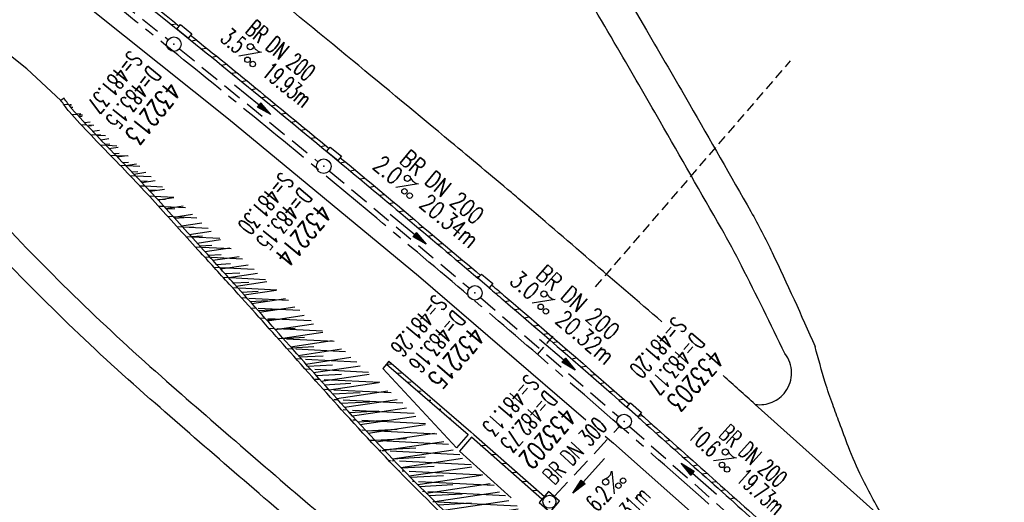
# Model space of a CAD drawing. Extents: x 454519 to 459636, y 422856 to 428936.
# Tile 68 of 82: x 456244 to 456346, y 426711 to 426761. Entities that reach past the tile are written whole.
import ezdxf
from ezdxf.enums import TextEntityAlignment as Align

# ---------------------------------------------------------------- set-up
doc = ezdxf.new("R2010")
doc.units = 0
doc.header["$LTSCALE"] = 2
doc.header["$MEASUREMENT"] = 0
for name, pattern in [('ACHSE', [5.5, 4, -0.5, 0.5, -0.5]), ('AUSGEZOGEN', [0]), ('GESTRICH-X2', [1.5, 1, -0.5]), ('GESTRICHELT', [0.75, 0.5, -0.25])]:
    doc.linetypes.add(name, pattern=pattern)
doc.layers.get('0').update_dxf_attribs({"linetype": 'CONTINUOUS'})
for name, color, linetype in [('ACHSETOP', 1, 'ACHSE'), ('FBR', 8, 'CONTINUOUS'), ('HEKTOM', 1, 'GESTRICHELT'), ('KANAL', 7, 'GESTRICH-X2'), ('PFEIL', 7, 'CONTINUOUS'), ('RINNE', 8, 'CONTINUOUS'), ('SCHACHTNR', 6, 'CONTINUOUS'), ('SCHSYMBOL', 7, 'CONTINUOUS'), ('STRASSE', 8, 'CONTINUOUS'), ('TEXTO', 4, 'CONTINUOUS'), ('TEXTU', 4, 'CONTINUOUS'), ('WEG', 8, 'AUSGEZOGEN')]:
    doc.layers.add(name, color=color, linetype=linetype)
doc.styles.add('ROMANS', font='romans.shx', dxfattribs={"width": 0.8})

# ---------------------------------------------------------------- blocks, each defined once
blk = doc.blocks.new('PROM')
blk.add_line((1.566024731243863, 1.817237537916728), (0.0190527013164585, 0.0153243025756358))
for centre, radius in [((0.3173753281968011, 1.509743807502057), 0.3170057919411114), ((0.9430842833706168, 0.2908182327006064), 0.2830165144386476), ((1.644538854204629, 0.287494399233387), 0.2830165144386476)]:
    blk.add_circle(centre, radius)
blk.add_arc((0.9918717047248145, 2.681739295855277), 1.033048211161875, 239.1413865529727, 303.3549228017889)
blk = doc.blocks.new('PFEIL2')
at = {"color": 0}
for p, q in [((0.8796887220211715, 0.0024565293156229), (-2.401395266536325, -0.0115320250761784)), ((0.8808543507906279, -0.2709205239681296), (0.8785230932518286, 0.2758335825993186)), ((0.8785230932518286, 0.2758335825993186), (2.429089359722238, 0.0090619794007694)), ((0.9110887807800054, 0.2702307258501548), (0.8785706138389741, 0.2646884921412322)), ((0.9651190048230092, 0.2609349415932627), (0.8786494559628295, 0.2461975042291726)), ((1.019149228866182, 0.2516391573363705), (0.8787282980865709, 0.2277065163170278)), ((1.073179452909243, 0.24234337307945), (0.8788071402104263, 0.2092155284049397)), ((1.127209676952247, 0.2330475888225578), (0.8788859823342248, 0.1907245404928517)), ((1.181239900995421, 0.2237518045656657), (0.8789648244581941, 0.1722335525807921)), ((1.235270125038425, 0.2144560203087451), (0.8790436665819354, 0.1537425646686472)), ((1.289300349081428, 0.2051602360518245), (0.8791225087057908, 0.1352515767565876)), ((1.34333057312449, 0.195864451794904), (0.8792013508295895, 0.1167605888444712)), ((1.397360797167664, 0.1865686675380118), (0.8792801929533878, 0.0982696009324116)), ((1.451391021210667, 0.1772728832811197), (0.8793590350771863, 0.0797786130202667)), ((1.505421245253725, 0.1679770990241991), (0.8794378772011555, 0.0612876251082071)), ((1.559451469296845, 0.1586813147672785), (0.8795167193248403, 0.0427966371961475)), ((1.613481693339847, 0.1493855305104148), (0.8795955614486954, 0.024305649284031)), ((1.66751191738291, 0.140089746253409), (0.8796744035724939, 0.005814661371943)), ((1.721542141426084, 0.1307939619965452), (0.8797532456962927, -0.0126763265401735)), ((1.775572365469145, 0.1214981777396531), (0.8798320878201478, -0.0311673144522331)), ((1.829602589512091, 0.1122023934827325), (0.8799109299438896, -0.0496583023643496)), ((1.883632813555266, 0.1029066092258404), (0.8799897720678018, -0.0681492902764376)), ((1.937663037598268, 0.0936108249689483), (0.8800686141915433, -0.08664027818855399)), ((1.991693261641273, 0.0843150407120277), (0.8801474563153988, -0.105131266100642)), ((2.045723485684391, 0.0750192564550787), (0.8802262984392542, -0.1236222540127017)), ((2.099753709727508, 0.0657234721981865), (0.8803051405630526, -0.1421132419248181)), ((2.153783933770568, 0.056427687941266), (0.8803839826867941, -0.1606042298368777)), ((2.207814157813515, 0.0471319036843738), (0.8804628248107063, -0.1790952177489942)), ((2.261844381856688, 0.0378361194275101), (0.8805416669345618, -0.1975862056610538)), ((2.315874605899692, 0.0285403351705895), (0.8806205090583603, -0.2160771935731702)), ((2.36990482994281, 0.0192445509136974), (0.8806993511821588, -0.2345681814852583)), ((2.423935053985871, 0.009948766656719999), (0.8807781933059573, -0.2530591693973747)), ((2.429089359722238, 0.0090619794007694), (0.8808543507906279, -0.2709205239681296))]:
    blk.add_line(p, q, dxfattribs=at)
blk = doc.blocks.new('20')
blk.add_lwpolyline([(-0.7540238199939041, -0.7510624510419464), (0.7541923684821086, -0.7510624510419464), (0.7541923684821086, 0.7497802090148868), (-0.7540238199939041, 0.7497802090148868)], close=True)
blk.add_circle((0, 0), 0.675503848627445)
blk.add_point((0, 0))
blk = doc.blocks.new('GST')
at = {"color": 0}
blk.add_circle((0, 0), 0.75, dxfattribs=at)
blk.add_point((0, 0), dxfattribs=at)
blk = doc.blocks.new('A$C33513F89')
at = {"layer": 'WEG', "flags": 128}
for points in [[(456308.8211376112, 426658.1651729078, 0.00360909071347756), (456311.7606313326, 426661.3727408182, 0.003782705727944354), (456314.519666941, 426664.4742204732, 0.001413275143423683), (456316.4927906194, 426666.7392081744, 0.00578108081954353), (456316.9671495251, 426667.2998202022, 0.2533025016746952), (456317.3449625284, 426669.2175380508, 0.1314738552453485), (456315.4233181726, 426672.2616230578, 0.02122454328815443), (456310.1525966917, 426676.7355196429, -0.01539662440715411), (456302.817004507, 426682.8164976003, -0.000391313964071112), (456293.3873622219, 426691.1493755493, 0.0007086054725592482), (456288.177052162, 426695.7477881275, 0.003696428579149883), (456274.2356723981, 426707.8350827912, -0.003155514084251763), (456257.8892265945, 426721.9766422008, -0.02540830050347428), (456240.3352369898, 426739.0091171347, 0.02568131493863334), (456222.9584269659, 426755.8512768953, 0.004643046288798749), (456206.1711656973, 426770.2552572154, 0.004552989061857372), (456188.7846235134, 426784.6268096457, 0.000966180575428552), (456187.5810942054, 426785.5994751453, 0.0001174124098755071), (456177.66, 426793.582, 0.0115284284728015), (456167.6231922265, 426801.2795462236, 0.007968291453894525), (456152.68, 426811.841)], [(456184.8304932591, 426791.0375591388, -0.0009241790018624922), (456190.3948840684, 426786.5391540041, -0.004536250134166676), (456207.7865591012, 426772.1623787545, -0.004628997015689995), (456224.5686875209, 426757.7636212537, -0.02564163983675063), (456241.981933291, 426740.8907220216, 0.02535949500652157), (456259.5790398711, 426723.8204160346, 0.003145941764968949), (456275.9191177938, 426709.6843812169, -0.003691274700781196), (456289.8320908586, 426697.6215135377, -0.0007038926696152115), (456294.9600889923, 426693.0958506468, 0.00038024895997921), (456304.4472633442, 426684.7121107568, 0.01423702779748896), (456311.6250758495, 426678.7335086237, -0.01704729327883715), (456317.5919910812, 426673.7064388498, -0.1345376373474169), (456320.3089881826, 426669.4593010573, -0.2534321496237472), (456319.7675159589, 426666.7144021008, -0.005659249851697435), (456318.9762138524, 426665.7796787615, -0.001763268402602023), (456316.392333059, 426662.8177795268, -0.003432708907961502), (456313.6387198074, 426659.7267549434, -0.003238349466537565), (456310.6763891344, 426656.4894516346)]]:
    blk.add_lwpolyline(points, format="xyb", dxfattribs=at)

msp = doc.modelspace()

# ---------------------------------------------------------------- hatches: boundary and pattern name
at = {"layer": 'RINNE'}
h = msp.add_hatch(dxfattribs=at)
h.set_pattern_fill('_USER', color=256, angle=45, pattern_type=0)
h.set_pattern_definition([(357.0704189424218, (456256.7904483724, 426743.9910448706), (0.0511085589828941, 0.9986931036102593), [])])
edge = h.paths.add_edge_path()
edge.add_arc((456169.7760856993, 426405.0992059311), 311.5706374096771, 48.12892922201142, 49.29603188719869)
edge.add_arc((456359.8976260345, 426626.1049261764), 20.04065871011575, 49.29603184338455, 53.94270213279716)
edge.add_arc((401584.4488436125, 351392.4989854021), 93081.55392905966, 53.9427021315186, 53.95190573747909)
edge.add_arc((474896.085172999, 452119.3974466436), 31499.76126271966, 233.9360845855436, 233.95190518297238, ccw=False)
edge.add_arc((550572.7456085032, 556035.4118556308), 160051.2878398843, 233.93207932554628, 233.9360845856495, ccw=False)
edge.add_arc((477726.5321631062, 456020.7384771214), 36319.70050527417, 233.92366885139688, 233.9320767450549, ccw=False)
edge.add_arc((456485.1352334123, 426866.2216360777), 247.7890538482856, 231.2675476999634, 233.9236688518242, ccw=False)
edge.add_arc((456437.2027977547, 426806.4615747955), 171.1810691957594, 228.0729080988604, 231.267547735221, ccw=False)
edge.add_arc((456775.2118189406, 427182.8206216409), 677.0429382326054, 227.608618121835, 228.0729080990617, ccw=False)
edge.add_arc((455337.5640712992, 425607.9197710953), 1455.360338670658, 47.60861819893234, 47.92542858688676)
edge.add_arc((455249.0143567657, 425509.8323824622), 1587.504910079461, 47.9254285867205, 48.45605891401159)
edge.add_arc((456915.6076856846, 427390.6649288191), 925.4742763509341, 227.7613223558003, 228.4560582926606, ccw=False)
edge.add_arc((456438.5978538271, 426865.3095022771), 215.8710746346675, 224.9153792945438, 227.7613223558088, ccw=False)
edge.add_arc((456440.5671687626, 426867.2730088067), 218.6520023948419, 222.0875626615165, 224.9153792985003, ccw=False)
edge.add_arc((456930.0865848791, 427309.3947642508), 878.273792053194, 221.4941744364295, 222.087562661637, ccw=False)
edge.add_arc((455691.424068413, 426213.7432264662), 775.4302691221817, 41.49417529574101, 42.12599531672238)
edge.add_arc((453645.9706214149, 424363.8478105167), 3533.326723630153, 42.12599531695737, 42.20212457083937)
edge.add_arc((451149.7892383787, 422100.2802086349), 6902.994331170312, 42.20212377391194, 42.25658816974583)
edge.add_arc((456128.372641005, 426623.551871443), 176.4588757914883, 42.2565881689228, 44.42287921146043)
edge.add_arc((456381.2810093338, 426871.4159887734), 177.6587083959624, 222.2687924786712, 224.4228859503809, ccw=False)
edge.add_arc((456250.5841957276, 426752.6211024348), 1.04080979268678, 216.5688153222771, 222.2687924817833, ccw=False)
edge.add_arc((456339.6504825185, 426818.6923795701), 111.9381366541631, 215.9235528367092, 216.5688147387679, ccw=False)
edge.add_arc((456915.6076863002, 427390.6649294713), 925.874277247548, 227.7613223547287, 227.8043481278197, ccw=False)
edge.add_arc((456438.597853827, 426865.3095022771), 216.2710746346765, 224.9153792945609, 227.761322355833, ccw=False)
edge.add_arc((456440.5671687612, 426867.2730088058), 219.0520023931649, 222.0875626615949, 224.9153792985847, ccw=False)
edge.add_arc((456930.0865848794, 427309.3947642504), 878.6737920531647, 221.4941744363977, 222.0875626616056, ccw=False)
edge.add_arc((455691.4240688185, 426213.7432268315), 775.0302685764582, 41.49417529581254, 42.12599531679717)
edge.add_arc((453645.9706214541, 424363.8478105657), 3532.92672356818, 42.12599531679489, 42.20212457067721)
edge.add_arc((451149.7892339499, 422100.2802046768), 6902.594337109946, 42.2021237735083, 42.25658816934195)
edge.add_arc((456128.372641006, 426623.5518714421), 176.0588757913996, 42.25658816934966, 44.4228792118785)
edge.add_arc((456381.2810084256, 426871.4159879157), 178.0587071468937, 222.268792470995, 224.4228859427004, ccw=False)
edge.add_arc((456250.5841957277, 426752.6211024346), 1.440809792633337, 216.5688153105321, 222.2687924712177, ccw=False)
edge.add_arc((456339.6504827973, 426818.6923797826), 112.3381370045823, 215.9235528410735, 216.5688147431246, ccw=False)
edge.add_line((456249.0029202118, 426753.0176821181), (456248.6789999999, 426752.7830000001))
h = msp.add_hatch(dxfattribs=at)
h.set_pattern_fill('_USER', color=256, angle=45, pattern_type=0)
h.set_pattern_definition([(3.072811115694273, (456294.0881060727, 426704.4021600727), (-0.0536049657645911, 0.9985622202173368), [])])
edge = h.paths.add_edge_path()
edge.add_arc((456437.2027977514, 426806.4615747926), 171.5810691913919, 228.0729080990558, 231.2675477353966, ccw=False)
edge.add_arc((456775.211818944, 427182.8206216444), 677.4429382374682, 227.6086181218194, 228.0729080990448, ccw=False)
edge.add_arc((455337.5640713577, 425607.9197711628), 1454.960338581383, 47.60861819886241, 47.92542858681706)
edge.add_arc((455249.0143567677, 425509.8323824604), 1587.104910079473, 47.92542858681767, 48.45605891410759)
edge.add_arc((456915.6076859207, 427390.6649290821), 925.8742767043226, 227.8043481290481, 228.4560582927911, ccw=False)
edge.add_arc((456169.7760856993, 426405.0992059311), 311.5706374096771, 48.12892922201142, 49.29603188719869)
edge.add_arc((456359.8976260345, 426626.1049261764), 20.04065871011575, 49.29603184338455, 53.94270213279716)
edge.add_arc((401584.4488436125, 351392.4989854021), 93081.55392905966, 53.9427021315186, 53.95190573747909)
edge.add_arc((474896.085172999, 452119.3974466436), 31499.76126271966, 233.9360845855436, 233.95190518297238, ccw=False)
edge.add_arc((550572.7456085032, 556035.4118556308), 160051.2878398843, 233.93207932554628, 233.9360845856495, ccw=False)
edge.add_arc((477726.5321631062, 456020.7384771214), 36319.70050527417, 233.92366885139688, 233.9320767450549, ccw=False)
edge.add_arc((456485.1352334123, 426866.2216360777), 247.7890538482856, 231.2675476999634, 233.9236688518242, ccw=False)
edge.add_arc((456437.2027977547, 426806.4615747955), 171.1810691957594, 228.0729080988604, 231.267547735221, ccw=False)
edge.add_arc((456775.2118189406, 427182.8206216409), 677.0429382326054, 227.608618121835, 228.0729080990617, ccw=False)
edge.add_arc((455337.5640712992, 425607.9197710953), 1455.360338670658, 47.60861819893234, 47.92542858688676)
edge.add_arc((455249.0143567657, 425509.8323824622), 1587.504910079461, 47.9254285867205, 48.45605891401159)
edge.add_arc((456915.6076856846, 427390.6649288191), 925.4742763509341, 227.7613223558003, 228.4560582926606, ccw=False)
edge.add_arc((456438.5978538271, 426865.3095022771), 215.8710746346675, 224.9153792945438, 227.7613223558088, ccw=False)
edge.add_arc((456440.5671687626, 426867.2730088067), 218.6520023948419, 222.0875626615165, 224.9153792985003, ccw=False)
edge.add_arc((456930.0865848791, 427309.3947642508), 878.273792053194, 221.4941744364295, 222.087562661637, ccw=False)
edge.add_arc((455691.424068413, 426213.7432264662), 775.4302691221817, 41.49417529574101, 42.12599531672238)
edge.add_arc((453645.9706214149, 424363.8478105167), 3533.326723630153, 42.12599531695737, 42.20212457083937)
edge.add_arc((451149.7892383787, 422100.2802086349), 6902.994331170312, 42.20212377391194, 42.25658816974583)
edge.add_arc((456128.372641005, 426623.551871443), 176.4588757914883, 42.2565881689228, 44.42287921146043)
edge.add_arc((456381.2810093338, 426871.4159887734), 177.6587083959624, 222.2687924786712, 224.4228859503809, ccw=False)
edge.add_arc((456250.5841957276, 426752.6211024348), 1.04080979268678, 216.5688153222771, 222.2687924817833, ccw=False)
edge.add_arc((456339.6504825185, 426818.6923795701), 111.9381366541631, 215.9235528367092, 216.5688147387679, ccw=False)
h = msp.add_hatch(dxfattribs=at)
h.set_pattern_fill('_USER', color=256, angle=45, pattern_type=0)
h.set_pattern_definition([(8.46718515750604, (456330.2425034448, 426672.2988456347), (-0.1472429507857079, 0.9891003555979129), [])])
edge = h.paths.add_edge_path()
edge.add_arc((456169.776085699, 426405.0992059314), 311.170637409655, 48.12892922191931, 49.29603188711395)
edge.add_arc((456359.8976260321, 426626.1049261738), 19.64065871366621, 49.29603184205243, 53.94270213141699)
edge.add_arc((401584.4488434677, 351392.4989851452), 93081.15392935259, 53.94270213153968, 53.95190573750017)
edge.add_arc((474896.0851811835, 452119.3974580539), 31500.16127676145, 233.9360845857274, 233.9519051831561, ccw=False)
edge.add_arc((550572.7456080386, 556035.4118553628), 160051.6878393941, 233.93207932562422, 233.9360845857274, ccw=False)
edge.add_arc((477726.5322354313, 456020.7385765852), 36320.10062825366, 233.9236688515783, 233.93207674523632, ccw=False)
edge.add_arc((456485.1352334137, 426866.2216360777), 248.1890538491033, 231.2675476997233, 233.9236688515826, ccw=False)
edge.add_arc((456169.7760856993, 426405.0992059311), 311.5706374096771, 48.12892922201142, 49.29603188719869)
edge.add_arc((456359.8976260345, 426626.1049261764), 20.04065871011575, 49.29603184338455, 53.94270213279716)
edge.add_arc((401584.4488436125, 351392.4989854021), 93081.55392905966, 53.9427021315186, 53.95190573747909)
edge.add_arc((474896.085172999, 452119.3974466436), 31499.76126271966, 233.9360845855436, 233.95190518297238, ccw=False)
edge.add_arc((550572.7456085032, 556035.4118556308), 160051.2878398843, 233.93207932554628, 233.9360845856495, ccw=False)
edge.add_arc((477726.5321631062, 456020.7384771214), 36319.70050527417, 233.92366885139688, 233.9320767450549, ccw=False)
edge.add_arc((456485.1352334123, 426866.2216360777), 247.7890538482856, 231.2675476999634, 233.9236688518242, ccw=False)
edge.add_arc((456437.2027977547, 426806.4615747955), 171.1810691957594, 228.0729080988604, 231.267547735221, ccw=False)
edge.add_arc((456775.2118189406, 427182.8206216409), 677.0429382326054, 227.608618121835, 228.0729080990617, ccw=False)
edge.add_arc((455337.5640712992, 425607.9197710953), 1455.360338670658, 47.60861819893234, 47.92542858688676)
edge.add_arc((455249.0143567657, 425509.8323824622), 1587.504910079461, 47.9254285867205, 48.45605891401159)
edge.add_arc((456915.6076856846, 427390.6649288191), 925.4742763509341, 227.7613223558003, 228.4560582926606, ccw=False)
edge.add_arc((456438.5978538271, 426865.3095022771), 215.8710746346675, 224.9153792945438, 227.7613223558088, ccw=False)
edge.add_arc((456440.5671687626, 426867.2730088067), 218.6520023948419, 222.0875626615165, 224.9153792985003, ccw=False)
edge.add_arc((456930.0865848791, 427309.3947642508), 878.273792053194, 221.4941744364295, 222.087562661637, ccw=False)
edge.add_arc((455691.424068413, 426213.7432264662), 775.4302691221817, 41.49417529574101, 42.12599531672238)
edge.add_arc((453645.9706214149, 424363.8478105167), 3533.326723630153, 42.12599531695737, 42.20212457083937)
edge.add_arc((451149.7892383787, 422100.2802086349), 6902.994331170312, 42.20212377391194, 42.25658816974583)
edge.add_arc((456128.372641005, 426623.551871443), 176.4588757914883, 42.2565881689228, 44.42287921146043)
edge.add_arc((456381.2810093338, 426871.4159887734), 177.6587083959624, 222.2687924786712, 224.4228859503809, ccw=False)
edge.add_arc((456250.5841957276, 426752.6211024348), 1.04080979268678, 216.5688153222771, 222.2687924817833, ccw=False)
edge.add_arc((456339.6504825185, 426818.6923795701), 111.9381366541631, 215.9235528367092, 216.5688147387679, ccw=False)
h = msp.add_hatch(dxfattribs=at)
h.set_pattern_fill('_USER', color=256, angle=45, pattern_type=0)
h.set_pattern_definition([(3.741107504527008, (456282.2429999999, 426725.5779999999), (-0.06524825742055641, 0.9978690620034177), [])])
edge = h.paths.add_edge_path()
edge.add_line((456282.243, 426725.578), (456290.689, 426718.3))
edge.add_line((456282.5041133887, 426725.8810178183), (456290.9501133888, 426718.6030178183))
edge.add_line((456282.5041133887, 426725.8810178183), (456282.2430000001, 426725.5780000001))

# ---------------------------------------------------------------- linework, layer by layer
at = {"layer": 'ACHSETOP', "flags": 128}
msp.add_lwpolyline([(457915.715, 424851.2929999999, -5.7237020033e-06), (457913.5820045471, 424853.8127098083, -4.40682974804e-05), (457913.305, 424854.14), (457897.156, 424873.224, 3.6424460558e-06), (457889.0809999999, 424882.7655, -8.380590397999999e-06), (457881.006, 424892.307, -2.3643986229e-06), (457872.6148452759, 424902.2225036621, -2.5570617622e-06), (457864.856, 424911.3910000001), (457848.707, 424930.475, 2.68727882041e-05), (457843.578, 424936.5355000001, -1.29691010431e-05), (457838.449, 424942.596, -0.0008275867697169), (457837.3373354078, 424943.9140458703, -0.0001929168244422), (457832.58, 424949.578, -0.0028355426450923), (457826.3601611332, 424957.0749066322, -0.0018102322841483), (457816.727, 424968.908, -0.002662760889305), (457809.6168318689, 424977.8032842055, -0.002227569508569), (457801.222, 424988.5189999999, -0.0022271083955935), (457793.586991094, 424998.4457470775, -0.0022354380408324), (457786.069, 425008.403, -0.0022366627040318), (457778.6386646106, 425018.4293945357, -0.002229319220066), (457771.2739999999, 425028.555, -0.0022277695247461), (457764.0066893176, 425038.7363237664, -0.0022310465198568), (457756.841, 425048.967, -0.0022380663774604), (457749.7119100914, 425059.3415419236, -0.0022697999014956), (457742.775, 425069.634, -0.0022012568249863), (457734.8705065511, 425081.5914196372, -0.0029583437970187), (457729.081, 425090.549, -0.0013758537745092), (457721.2991441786, 425102.8212166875, -0.0021970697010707), (457716.4810000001, 425110.541, -1.77989326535e-05), (457715.867577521, 425111.5336072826, 0.0001024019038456), (457715.761, 425111.706, 4.6999397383e-06), (457709.1855, 425122.3370000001, -6.2622585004e-06), (457702.61, 425132.968), (457689.4600000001, 425154.229), (457676.309, 425175.4909999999), (457663.1579999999, 425196.753, -6.4889327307e-06), (457656.5829999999, 425207.3835, 6.4889371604e-06), (457650.008, 425218.014), (457636.857, 425239.276), (457623.706, 425260.5379999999, -6.4889351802e-06), (457617.131, 425271.1685, 6.4889319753e-06), (457610.556, 425281.799), (457597.4050000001, 425303.061), (457584.254, 425324.3229999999, -1.70093747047e-05), (457577.679, 425334.9540000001, 1.70094578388e-05), (457571.104, 425345.585, 1.0520711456e-05), (457564.5285, 425356.2155, -6.502888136e-06), (457557.953, 425366.846, -2.0911148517e-06), (457550.8248519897, 425378.3703994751, -2.474848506e-06), (457544.802, 425388.108, -1.22541592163e-05), (457538.227, 425398.739, 1.6007444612e-06), (457531.652, 425409.37, 1.27604963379e-05), (457522.1504988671, 425424.7318210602, 3.64865904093e-05), (457518.8218128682, 425430.1123795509, 1.5838947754e-06), (457518.5, 425430.632, 0.0014941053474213), (457513.1669522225, 425439.1858245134, 0.0010094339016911), (457505.21, 425451.807, 0.002111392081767), (457499.479469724, 425460.7721368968, 0.0015644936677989), (457491.657, 425472.814, 0.0015642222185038), (457484.7942822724, 425483.2350990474, 0.0015586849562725), (457477.842, 425493.65, 0.0015615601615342), (457470.823847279, 425504.0228088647, 0.0015675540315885), (457463.768, 425514.3119999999, 0.0015669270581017), (457456.6441898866, 425524.5619353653, 0.0015624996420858), (457449.436, 425534.796, 0.001556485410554), (457442.1688317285, 425544.9782870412, 0.0015589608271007), (457434.85, 425555.099, 0.0015635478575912), (457427.4628506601, 425565.1809841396, 0.0015631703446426), (457420.011, 425575.2189999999, 0.0015648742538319), (457412.5004685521, 425585.204919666, 0.0015637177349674), (457404.922, 425595.151, 0.0015623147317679), (457397.2846513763, 425605.0454179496, 0.0015619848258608), (457389.5840000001, 425614.894, 0.0015630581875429), (457381.8118255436, 425624.7070369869, 0.0015675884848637), (457374.001, 425634.443, 0.001560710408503), (457366.1356377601, 425644.1222442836, 0.0015538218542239), (457358.175, 425653.795, 0.0015575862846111), (457350.1548215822, 425663.4174354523, 0.0015642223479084), (457342.109, 425672.949, 0.0015715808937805), (457333.9999520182, 425682.4341361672, 0.001566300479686), (457325.804, 425691.9, 0.0015597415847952), (457317.5557809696, 425701.3067350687, 0.001562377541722), (457309.263, 425710.646, 0.0015602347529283), (457300.9111034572, 425719.9343515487, 0.0015581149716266), (457292.49, 425729.183, 0.0015637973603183), (457284.0013162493, 425738.3897323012, 0.0015694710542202), (457275.4859999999, 425747.51, 0.0015643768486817), (457266.0079555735, 425757.5346882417, 0.0019262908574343), (457258.254, 425765.622, 0.0011855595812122), (457247.5588677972, 425776.6388564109, 0.0018872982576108), (457240.798, 425783.5179999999, 4.14654301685e-05), (457237.4503296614, 425786.8980544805, 0.0003161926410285), (457237.011, 425787.3410000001, 1.6280438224e-06), (457228.4492874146, 425795.9622116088, 2.6488112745e-06), (457223.187, 425801.261), (457205.5699999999, 425819), (457187.954, 425836.739), (457170.338, 425854.4779999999), (457152.722, 425872.217), (457135.106, 425889.956), (457117.49, 425907.6949999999), (457099.874, 425925.434), (457082.258, 425943.173), (457064.642, 425960.912, 1.419089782e-05), (457055.8335, 425969.7815, -1.41908994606e-05), (457047.025, 425978.651), (457029.4089999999, 425996.39), (457011.793, 426014.129), (456994.177, 426031.868), (456976.561, 426049.6070000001), (456958.945, 426067.346), (456941.329, 426085.085), (456923.713, 426102.824), (456906.097, 426120.563, 1.41909002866e-05), (456897.2884999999, 426129.4325, -1.41909011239e-05), (456888.48, 426138.302), (456870.864, 426156.041), (456853.248, 426173.78), (456835.632, 426191.5189999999), (456818.0159999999, 426209.258), (456800.4000000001, 426226.997), (456782.784, 426244.736), (456765.1679999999, 426262.4749999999), (456747.5520000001, 426280.214), (456729.935, 426297.954), (456712.319, 426315.693), (456694.703, 426333.4320000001), (456677.0870000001, 426351.171), (456659.471, 426368.9099999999), (456641.855, 426386.649), (456624.239, 426404.388), (456606.623, 426422.127), (456589.007, 426439.866, 1.41908994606e-05), (456580.1985, 426448.7354999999, -1.419089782e-05), (456571.39, 426457.605), (456553.7739999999, 426475.3439999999), (456536.158, 426493.0829999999), (456518.542, 426510.822), (456500.926, 426528.561), (456483.31, 426546.2999999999), (456465.694, 426564.039), (456448.078, 426581.778), (456430.4620000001, 426599.517, 1.4190898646e-05), (456421.6535, 426608.3865, -1.3510570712e-05), (456412.845, 426617.256), (456395.229, 426634.995), (456383.6329999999, 426646.672, 0.0007250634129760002), (456382.564301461, 426647.7450453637, 0.0001562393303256), (456377.596, 426652.716, 0.0026262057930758), (456370.6938300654, 426659.5454201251, 0.0016677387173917), (456359.733, 426670.206, 0.0024979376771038), (456351.5191550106, 426678.0627434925, 0.0020825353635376), (456341.581, 426687.396, 0.0020850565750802), (456332.3896813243, 426695.8848137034, 0.0020889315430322), (456323.145, 426704.281, 0.002081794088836), (456313.8389599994, 426712.5923190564, 0.0020742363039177), (456304.43, 426720.856, 0.0020791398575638), (456294.951384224, 426729.0423936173, 0.0020872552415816), (456285.4419999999, 426737.118, 0.0020932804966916), (456275.8588959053, 426745.11927066, 0.0020880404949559), (456266.185, 426753.0599999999, 0.00207738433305), (456256.4573893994, 426760.9100970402, 0.0020774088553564), (456246.665, 426768.679, 0.0020817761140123), (456236.7988537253, 426776.3735656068, 0.0020857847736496), (456226.888, 426783.971, 0.002088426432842), (456215.983967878, 426792.186172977, 0.0025125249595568), (456206.858, 426798.9309999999, 0.0016518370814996), (456194.4647360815, 426807.931992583, 0.0026130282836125), (456186.582, 426813.555, 0.0001312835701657), (456181.1924040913, 426817.3551108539, 0.0006611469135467), (456180.121, 426818.108, 1.1783587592e-06), (456173.1205, 426823.0135, -2.232950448e-06), (456166.12, 426827.919), (456145.646, 426842.266), (456125.173, 426856.613), (456104.7000000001, 426870.96), (456084.226, 426885.308, 1.18400998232e-05), (456075.0295, 426891.7525, -1.23971821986e-05), (456065.833, 426898.197, -0.0004398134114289), (456065.7244211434, 426898.2732337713, -2.42444577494e-05), (456063.7559999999, 426899.658, -0.0037126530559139), (456055.7163037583, 426905.404152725, -0.0024268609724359), (456043.5260000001, 426914.345, -0.0045115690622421), (456034.8507370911, 426920.894837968, -0.0034706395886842), (456023.711, 426929.588, -0.0034764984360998), (456013.9624268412, 426937.4158719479, -0.0034780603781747), (456004.328, 426945.375, -0.0034723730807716), (455994.8082299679, 426953.4646542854, -0.0034684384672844), (455985.391, 426961.695, -0.0034672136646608), (455976.0855838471, 426970.0581026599, -0.0034735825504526), (455966.914, 426978.534, -0.003474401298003), (455957.8619912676, 426987.1356547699, -0.0034673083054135), (455948.9120000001, 426995.88, -0.0034699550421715), (455940.0873319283, 427004.7445193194, -0.0034744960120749), (455931.398, 427013.7189999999, -0.0034787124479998), (455922.8336663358, 427022.8141259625, -0.0034747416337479), (455914.3869999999, 427032.0379999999, -0.0034709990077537), (455906.0678161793, 427041.3799572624, -0.0034759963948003), (455897.891, 427050.8229999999, -0.0034695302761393), (455889.8480537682, 427060.3764410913, -0.0034632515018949), (455881.924, 427070.058, -0.0034699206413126), (455874.1312284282, 427079.8531809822, -0.003479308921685), (455866.496, 427089.7289999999, -0.0034793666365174), (455859.0007225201, 427099.707762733, -0.0034686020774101), (455851.622, 427109.821, -0.0034649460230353), (455844.3866210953, 427120.0321984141, -0.0034729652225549), (455837.3099999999, 427130.319, -0.0034779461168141), (455830.3734090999, 427140.708654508, -0.0034738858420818), (455823.574, 427151.206, -0.0034699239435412), (455816.9236234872, 427161.7926200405, -0.0034710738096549), (455810.423, 427172.467, -0.0034717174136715), (455804.0695945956, 427183.2333632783, -0.0034726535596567), (455797.868, 427194.084, -0.0034727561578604), (455791.415108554, 427205.7474470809, -0.0039665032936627), (455785.918, 427216.042, -0.0029763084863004), (455778.9359194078, 427229.566150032, -0.004631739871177), (455774.582, 427238.324, -0.0005794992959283), (455770.4902915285, 427246.7742247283, -0.0017239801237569), (455769.128, 427249.6209999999, -7.0274294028e-06), (455765.12084198, 427258.0697383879, -2.11730011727e-05), (455763.7909999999, 427260.874), (455753.0800000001, 427283.463), (455742.368, 427306.052), (455731.656, 427328.6409999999, -1.64398793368e-05), (455726.8549999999, 427338.766, 1.24121185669e-05), (455722.054, 427348.891, 0.0005048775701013), (455721.9930163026, 427349.0192677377, 2.93048221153e-05), (455720.94, 427351.2279999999, 0.0057605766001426), (455716.6172567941, 427360.0311943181, 0.0037188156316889), (455709.664, 427373.5379999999, 0.0066881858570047), (455704.4555078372, 427383.1581415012, 0.0052035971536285), (455697.4689999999, 427395.36, 0.0052101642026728), (455691.0347966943, 427406.0734819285, 0.005207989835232), (455684.376, 427416.655, 0.0052122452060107), (455677.4979978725, 427427.0956800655, 0.0052146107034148), (455670.407, 427437.3859999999, 0.005207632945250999), (455663.105715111, 427447.5226071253, 0.0052013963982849), (455655.586, 427457.517, 0.005204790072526), (455647.5367865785, 427467.7641095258, 0.0056661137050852), (455639.94, 427477.014, 0.0047628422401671), (455630.2105965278, 427488.3691906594, 0.0070894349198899), (455623.495, 427495.841, 0.0016576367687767), (455615.5612473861, 427504.3634340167, 0.0035717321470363), (455611.838, 427508.28, 1.17252701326e-05), (455607.9953475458, 427512.2645901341, -2.68440352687e-05), (455606.3179999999, 427514.004), (455588.965, 427532.001), (455571.613, 427549.997), (455554.26, 427567.994), (455536.907, 427585.991, 1.38823844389e-05), (455528.2305, 427594.989, -1.38823844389e-05), (455519.554, 427603.987), (455502.201, 427621.984), (455484.848, 427639.981, 1.8861165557e-06), (455479.3094999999, 427645.7249999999, -9.099787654e-07), (455473.771, 427651.4689999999, -0.0011558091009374), (455472.6029245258, 427652.6860379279, -0.0002650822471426), (455467.525, 427658.007, -0.0039632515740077), (455460.8671384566, 427665.1027009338, -0.0025253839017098), (455450.564, 427676.373, -0.0037275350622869), (455442.9838321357, 427684.8758454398, -0.0031201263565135), (455434.068, 427695.157, -0.003121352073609), (455425.9926667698, 427704.7072329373, -0.003124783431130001), (455418.046, 427714.347, -0.0031305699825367), (455410.2178939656, 427724.0887358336, -0.0031292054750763), (455402.509, 427733.9320000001, -0.0031237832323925), (455394.928320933, 427743.86498148, -0.0031215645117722), (455387.467, 427753.899, -0.0031230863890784), (455380.1288377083, 427764.0291989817, -0.0031274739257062), (455372.928, 427774.236, -0.0031283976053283), (455365.8541891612, 427784.5338965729, -0.0031249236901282), (455358.902, 427794.931, -0.0031213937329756), (455351.8268312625, 427805.8035540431, -0.0033664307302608), (455345.3979999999, 427815.969, -0.0028826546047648), (455337.5810054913, 427828.6783308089, -0.004267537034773), (455332.424, 427837.338, -0.0010810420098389), (455326.4189047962, 427847.6716518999, -0.0022261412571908), (455323.536, 427852.7089999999, -8.7910746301e-06), (455321.0106625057, 427857.1676763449, 2.10703376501e-05), (455319.966, 427859.0119999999), (455307.644, 427880.764, -2.4278625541e-06), (455301.483, 427891.6404999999, 4.928862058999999e-06), (455295.322, 427902.5169999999, 4.9286920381e-06), (455289.1609999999, 427913.3929999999, -5.5836846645e-06), (455283, 427924.269, -1.8945056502e-06), (455276.8389358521, 427935.1454925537, -1.894512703e-06), (455270.678, 427946.0219999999, -3.271027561e-06), (455264.5175000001, 427956.8979999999, 3.2710273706e-06), (455258.357, 427967.7739999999, 2.2299249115e-06), (455252.1960601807, 427978.6504974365, 2.2299185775e-06), (455246.035, 427989.5269999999, 5.583686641e-06), (455239.874, 428000.4029999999, -4.9286920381e-06), (455233.713, 428011.2789999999, -4.9288640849e-06), (455227.5520000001, 428022.1554999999, 4.9288623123e-06), (455221.391, 428033.032, 4.9286917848e-06), (455215.23, 428043.9079999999, -4.9286900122e-06), (455209.069, 428054.7839999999, -4.9288620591e-06), (455202.908, 428065.6604999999, 4.9288620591e-06), (455196.747, 428076.537, 4.9286900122e-06), (455190.586, 428087.4129999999, -5.5836865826e-06), (455184.425, 428098.2889999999, -2.0849465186e-06), (455178.2639389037, 428109.1654968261, -2.0849534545e-06), (455172.1029999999, 428120.042, -3.271027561e-06), (455165.9425, 428130.918, 3.2710273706e-06), (455159.782, 428141.7939999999, 2.154606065e-06), (455153.621055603, 428152.6705093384, 2.1545958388e-06), (455147.46, 428163.547, 5.583686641e-06), (455141.299, 428174.423, -4.9286920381e-06), (455135.1379999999, 428185.2989999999, -4.928862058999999e-06), (455128.9769999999, 428196.1755, 4.9288640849e-06), (455122.8159999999, 428207.052, 4.9286900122e-06), (455116.655, 428217.928, -9.2834004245e-06), (455110.494, 428228.804), (455098.1720000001, 428250.557), (455091.753, 428261.8890000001, 0.0006840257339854), (455090.3253055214, 428264.4014055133, 0.0002175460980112), (455085.822, 428272.293, 0.0018807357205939), (455080.9557855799, 428280.7380291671, 0.0012017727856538), (455073.259, 428293.907, 0.0016315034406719), (455067.3301134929, 428303.9204669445, 0.0014208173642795), (455060.452, 428315.377, 0.0014278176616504), (455053.957306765, 428326.0565402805, 0.0014276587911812), (455047.4010000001, 428336.7000000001, 0.0014195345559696), (455040.7914707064, 428347.2942862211, 0.0014165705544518), (455034.108, 428357.8730000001, 0.0014158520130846), (455027.361249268, 428368.4190932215, 0.0014202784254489), (455020.5759999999, 428378.8939999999, 0.0014254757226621), (455013.722351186, 428389.3436762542, 0.0014248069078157), (455006.806, 428399.7590000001, 0.0014180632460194), (454999.838590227, 428410.1228597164, 0.0014153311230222), (454992.799, 428420.467, 0.0014168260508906), (454985.6991507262, 428430.7736839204, 0.0014204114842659), (454978.559, 428441.0140000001, 0.0014255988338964), (454971.3585461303, 428451.2165281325, 0.001422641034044), (454964.085, 428461.3989999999, 0.0014196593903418), (454956.7552913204, 428471.5377432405, 0.0014221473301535), (454949.381, 428481.617, 0.001169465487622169), (454943.2563431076, 428489.8978319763, 0.0014155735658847)], format="xyb", dxfattribs=at)
at = {"layer": 'FBR', "flags": 128}
for points in [[(457176.513, 425850.979, -1.3087681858e-06), (457160.2869374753, 425867.3886079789, -0.0001755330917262)], [(456462.6237202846, 426569.98472197, -0.0001824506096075), (456452.437, 426580.192, -0.0002276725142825), (456444.2194926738, 426588.4396101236, -0.0002563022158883), (456436.927, 426595.773, -0.0024841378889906), (456429.7748510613, 426603.0445377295, 0.0021843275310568), (456421.6459999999, 426611.319, 0.000492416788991), (456416.2501180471, 426616.7530383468, 0.0004039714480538), (456409.661, 426623.365, 0.0005714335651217), (456409.4282639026, 426623.5976335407, 6.7934543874e-06), (456389.829, 426643.1429999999, 0.0012929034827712), (456385.401263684, 426647.5356638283, 0.0005538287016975), (456375.0269999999, 426657.7520000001)], [(456333.715, 426709.369, -0.0169898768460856), (456331.2684473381, 426713.8890538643, -0.0253120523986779), (456329.888, 426717.052, -0.00085657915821), (456328.9619893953, 426719.5181639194, -0.0011260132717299), (456328.265, 426721.3970000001, -0.0145716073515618), (456327.5023484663, 426723.6691296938, -0.0090205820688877), (456326.4450000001, 426727.393)], [(456320.283, 426721.425, 0.1368208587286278), (456322.0244334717, 426721.646393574, 0.1368208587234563), (456323.4, 426722.737, 0.1625411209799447), (456324.0239532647, 426724.7105179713, 0.1625411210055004), (456323.3370000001, 426726.6629999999)]]:
    msp.add_lwpolyline(points, format="xyb", dxfattribs=at)
at = {"layer": 'FBR'}
for points in [[(456310.6454133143, 426729.9474715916, 0.0001038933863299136), (456295.829137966, 426742.6850364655, 0.0024902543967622), (456295.138, 426743.273, 0.0015143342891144), (456288.8641020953, 426748.5242877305, 0.0009439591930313), (456278.758, 426756.899, 0.0014260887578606), (456267.8281771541, 426765.8692677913, 0.0023027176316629), (456261.018, 426771.374, 0.0033274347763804), (456254.0419005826, 426776.8841384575, 0.0021848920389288), (456243.326, 426785.158, 0.0013113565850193), (456233.6012119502, 426792.5586547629, 0.0014829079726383), (456224.965, 426799.055, 0.0018081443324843), (456213.2021288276, 426807.7826474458, 0.0033291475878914), (456206.765, 426812.457, 0.0010141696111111), (456198.4146894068, 426818.4105263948, 0.0008671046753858), (456188.622, 426825.3370000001, 0.0001513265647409), (456177.215594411, 426833.3700657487, 0.0002764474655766), (456170.9679999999, 426837.762, 0.0006022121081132), (456167.9632479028, 426839.8664007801, -0.0001162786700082), (456152.391, 426850.7500000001, -0.0017521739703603), (456151.3907351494, 426851.4546734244, -0.0003991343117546), (456147.013, 426854.567)], [(456320.283, 426721.425, 0.0007022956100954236), (456316.9693471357, 426724.3867651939, 0.0037488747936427)]]:
    msp.add_lwpolyline(points, format="xyb", dxfattribs=at)
for points in [[(456149.973, 426837.124), (456170.709, 426822.4879999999), (456182.0270000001, 426814.545), (456192.997, 426806.7529999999), (456202.7299999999, 426799.6479999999), (456209.8879999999, 426794.393), (456229.128, 426779.946), (456248.078, 426765.1859999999), (456265.9739999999, 426750.892), (456285.568, 426734.677), (456302.8224330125, 426719.8434279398)], [(456282.2429999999, 426725.578), (456281.8710000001, 426725.1220000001), (456289.458, 426716.929)], [(456304.817820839, 426718.1280004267), (456305.6529999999, 426717.41), (456323.714, 426701.394), (456330.4243723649, 426695.175294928), (456344.159, 426682.4470000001), (456361.752, 426665.6379999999), (456372.4420510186, 426655.1307387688), (456378.7120000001, 426648.968), (456394.0529999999, 426633.5960000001), (456411.5079999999, 426615.9629999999), (456428.0120000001, 426599.332), (456444.763, 426582.44), (456461.8829999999, 426565.213), (456479.007, 426547.924), (456495.642, 426531.1500000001), (456512.09, 426514.597)], [(456289.796, 426716.5900000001), (456295.117993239, 426711.7708827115)]]:
    msp.add_lwpolyline(points, dxfattribs=at)
at = {"layer": 'FBR', "flags": 128}
for points in [[(456248.679, 426752.783), (456245.177, 426756.034), (456241.9279999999, 426758.608), (456223.307, 426773.135), (456204.1679999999, 426787.492), (456197.044, 426792.76), (456187.537, 426799.6720000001), (456176.884, 426807.2349999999), (456165.866, 426815.016), (456154.929, 426822.744)], [(456282.2429999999, 426725.578), (456290.6889999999, 426718.3), (456289.458, 426716.929)], [(456333.715, 426709.369), (456320.283, 426721.425)], [(456298.2690376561, 426711.6302464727), (456291.004, 426718.028), (456289.796, 426716.5900000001)]]:
    msp.add_lwpolyline(points, dxfattribs=at)
at = {"layer": 'HEKTOM'}
for p, q in [((456303.8161959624, 426733.5368207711), (456323.9070000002, 426756.8759999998)), ((456297.8130000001, 426726.5629999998), (456299.7704745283, 426728.8369681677))]:
    msp.add_line(p, q, dxfattribs=at)
at = {"layer": 'KANAL'}
for p, q in [((456245.344, 426770.5), (456259.75, 426759.0629999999)), ((456260.906, 426758.125), (456275.1879999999, 426746.4689999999)), ((456276.344, 426745.531), (456290.8129999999, 426733.406)), ((456291.9379999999, 426732.438), (456306.188, 426720.156)), ((456299.5629999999, 426711.9379999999), (456306.25, 426719.0939999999)), ((456307.313, 426719.156), (456320.9379999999, 426707.031))]:
    msp.add_line(p, q, dxfattribs=at)
at = {"layer": 'RINNE'}
for p, q in [((456260.0753843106, 426760.609630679), (456260.6003826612, 426760.7002597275)), ((456262.1467584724, 426758.9376249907), (456262.6709285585, 426759.0281110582)), ((456263.1800946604, 426758.1012163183), (456263.7038527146, 426758.1916312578)), ((456264.2118685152, 426757.2645379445), (456264.7352159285, 426757.3548819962)), ((456265.2420837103, 426756.4275905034), (456265.7650218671, 426756.5178639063)), ((456266.2707439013, 426755.5903746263), (456266.793274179, 426755.6805776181)), ((456267.2978527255, 426754.7528909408), (456267.8199764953, 426754.8430237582)), ((456268.3234138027, 426753.9151400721), (456268.8451324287, 426754.0052029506)), ((456269.3474307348, 426753.0771226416), (456269.8687455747, 426753.1671158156)), ((456270.3699071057, 426752.2388392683), (456270.8908195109, 426752.328762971)), ((456271.3908464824, 426751.4002905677), (456271.9113577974, 426751.4901450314)), ((456272.4102524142, 426750.5614771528), (456272.9303639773, 426750.6512626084)), ((456273.4281284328, 426749.722399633), (456273.947841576, 426749.8121163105)), ((456274.4444780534, 426748.8830586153), (456274.9637941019, 426748.9727067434)), ((456275.4593047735, 426748.0434547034), (456275.9782250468, 426748.1330345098)), ((456277.4844578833, 426746.3634699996), (456278.0026316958, 426746.4529209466)), ((456278.4949583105, 426745.5231192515), (456279.0127843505, 426745.6125101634)), ((456279.5041195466, 426744.6825373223), (456280.0215988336, 426744.7718683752)), ((456280.5119442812, 426743.8417246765), (456281.0290778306, 426743.9309960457)), ((456281.5184351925, 426743.0006817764), (456282.0352240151, 426743.0898936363)), ((456282.5235949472, 426742.1594090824), (456283.0400400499, 426742.2485616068)), ((456283.5274262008, 426741.3179070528), (456284.0435285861, 426741.4070004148)), ((456284.5299315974, 426740.4761761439), (456285.0456922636, 426740.565210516)), ((456285.5311137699, 426739.6342168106), (456286.0465337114, 426739.7231923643)), ((456286.5309753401, 426738.7920295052), (456287.0460555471, 426738.8809464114)), ((456287.5295189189, 426737.9496146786), (456288.0442603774, 426738.0384731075)), ((456288.5267471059, 426737.1069727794), (456289.0411507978, 426737.1957729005)), ((456289.5226624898, 426736.2641042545), (456290.0367293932, 426736.3528462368)), ((456290.5172676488, 426735.4210095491), (456291.0309987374, 426735.5096935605)), ((456291.5105651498, 426734.5776891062), (456291.8560872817, 426734.6373356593)), ((456293.4932473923, 426732.8903727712), (456294.0059768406, 426732.9788838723)), ((456294.4826094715, 426732.046372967), (456294.9949164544, 426732.134811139)), ((456295.469989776, 426731.2020310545), (456295.9817209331, 426731.2903698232)), ((456296.4551169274, 426730.3573001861), (456296.9662751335, 426730.4455400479)), ((456297.437998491, 426729.5121816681), (456297.9485866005, 426729.6003231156)), ((456298.418641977, 426728.6666767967), (456298.9286628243, 426728.7547203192)), ((456299.3970548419, 426727.8207868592), (456299.9065112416, 426727.9087329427)), ((456300.3732444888, 426726.9745131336), (456300.8821392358, 426727.0623622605)), ((456301.3472182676, 426726.1278568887), (456301.8555541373, 426726.2156095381)), ((456302.3189834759, 426725.2808193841), (456302.8267632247, 426725.3684760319)), ((456303.2885473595, 426724.4334018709), (456303.7957737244, 426724.5209629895)), ((456304.2559171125, 426723.5856055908), (456304.7625928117, 426723.6730716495)), ((456305.2210998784, 426722.7374317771), (456305.7272276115, 426722.8248032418)), ((456306.1841027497, 426721.888881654), (456306.689685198, 426721.9761589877)), ((456308.2400647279, 426720.214215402), (456308.6072665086, 426720.2776044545)), ((456309.057970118, 426719.3406174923), (456309.5617091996, 426719.4275766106)), ((456310.0122214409, 426718.490556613), (456310.5159525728, 426718.577514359)), ((456291.9515152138, 426717.193597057), (456292.5149246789, 426717.2304370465)), ((456310.9664408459, 426717.6404902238), (456311.4701640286, 426717.7274465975)), ((456311.9206283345, 426716.7904183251), (456312.4243435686, 426716.8773733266)), ((456293.0108440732, 426716.2607285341), (456293.5742535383, 426716.2975685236)), ((456312.8747839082, 426715.9403409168), (456313.3784911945, 426716.0272945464)), ((456294.0701729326, 426715.3278600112), (456294.6335823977, 426715.3647000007)), ((456313.8289075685, 426715.0902579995), (456314.3326069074, 426715.1772102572)), ((456295.129501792, 426714.3949914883), (456295.6929112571, 426714.4318314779)), ((456314.782999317, 426714.2401695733), (456315.2866907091, 426714.3271204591)), ((456296.1888306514, 426713.4621229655), (456296.7522401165, 426713.498962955)), ((456315.7370591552, 426713.3900756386), (456316.240742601, 426713.4770251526)), ((456297.2481595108, 426712.5292544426), (456297.8115689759, 426712.5660944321)), ((456316.6910870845, 426712.5399761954), (456317.1947625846, 426712.6269243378)), ((456317.6450831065, 426711.6898712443), (456318.1487506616, 426711.7768180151))]:
    msp.add_line(p, q, dxfattribs=at)
for points in [[(456246.4376755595, 426771.8941474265, -0.004716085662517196), (456259.5368317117, 426761.5567840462, -0.000292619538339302), (456260.8864439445, 426760.469605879, -0.003439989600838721)], [(456246.1930605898, 426771.5776611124, -0.004716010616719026), (456259.2860835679, 426761.2451346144, -0.003793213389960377), (456276.677, 426747.034, -0.002935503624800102), (456291.6817061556, 426734.4322536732, -0.004541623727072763)], [(456262.0557716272, 426759.5255468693, -0.003114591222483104), (456276.3296317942, 426747.8418107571, -0.003439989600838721)], [(456293.7309246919, 426704.7258136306, -0.0001877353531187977), (456293.216, 426705.193, -0.01241840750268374), (456285.4454182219, 426712.6087845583, -0.01233930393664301), (456278.004, 426720.45, -0.002589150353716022), (456271.9396269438, 426727.2348080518, 0.002756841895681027), (456266.242, 426733.605, 0.0003321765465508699), (456263.0909770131, 426737.0844777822, 0.000237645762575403), (456258.681, 426741.943, 0.00945250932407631), (456254.1126990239, 426746.7840326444, -0.009399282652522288), (456249.518, 426751.652, -0.02487597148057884), (456249.4270210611, 426751.7626854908, -0.002815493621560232), (456248.679, 426752.783)], [(456277.4861467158, 426746.8820983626, -0.00282772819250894), (456291.940818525, 426734.7369843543, -0.004541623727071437)], [(456292.8264006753, 426733.4584727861, -0.0002793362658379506), (456294.2454002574, 426732.2488732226, -0.004427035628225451), (456307.043369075, 426721.1297996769, -0.0007672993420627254)], [(456293.0855130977, 426733.7632035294, -0.0002793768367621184), (456294.5050590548, 426732.5531384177, -0.004426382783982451), (456307.3065013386, 426721.4310764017, -0.0007672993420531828)], [(456308.1658141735, 426720.1348689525, -0.0002823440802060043), (456308.627348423, 426719.7242104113, -6.839378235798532e-05), (456321.7890441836, 426707.99679751, -0.002407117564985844)], [(456308.4311428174, 426720.4342031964, -0.0002825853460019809), (456308.8934094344, 426720.0228934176, -6.839473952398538e-05), (456322.0553711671, 426708.295243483, -0.002407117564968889)]]:
    msp.add_lwpolyline(points, format="xyb", dxfattribs=at)
at = {"layer": 'RINNE', "flags": 128}
for points in [[(456249.0029202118, 426753.0176821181), (456248.6789999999, 426752.7830000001)], [(456282.5041133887, 426725.8810178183), (456282.2430000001, 426725.5780000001)], [(456282.5041133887, 426725.8810178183), (456290.9501133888, 426718.6030178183)], [(456290.9501133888, 426718.6030178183), (456291.2683564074, 426718.3281927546)]]:
    msp.add_lwpolyline(points, dxfattribs=at)
msp.add_lwpolyline([(456377.7359826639, 426637.1098594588, 0.005092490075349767), (456372.9671598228, 426641.2975325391, 0.02027770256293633), (456371.6934376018, 426642.3063715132, 4.015830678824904e-05), (456359.6051114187, 426651.10605254, -6.90303788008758e-05), (456352.5734749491, 426656.2253443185, -1.747624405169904e-05), (456343.5294562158, 426662.8121193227, -3.668635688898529e-05), (456339.2215450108, 426665.9502932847, -0.01159003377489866), (456330.0974405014, 426672.9273061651, -0.01394014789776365), (456322.8222737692, 426679.1035982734, -0.00202584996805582), (456318.7553565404, 426682.7859846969, 0.001382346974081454), (456312.7970389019, 426688.1949093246, 0.002315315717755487), (456301.8384689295, 426697.9961878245, -0.003031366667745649), (456293.4848882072, 426705.4891403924, -0.0124184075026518), (456285.728678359, 426712.8912092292, -0.01233930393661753), (456278.3008485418, 426720.7181062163, -0.002589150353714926), (456272.2392361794, 426727.4998256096, 0.002756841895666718), (456266.5386686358, 426733.8733052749, 0.0003321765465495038), (456263.3872888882, 426737.3531770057, 0.0002376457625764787), (456258.9770563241, 426742.2119807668, 0.009452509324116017), (456254.3983763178, 426747.0640120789, -0.009399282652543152), (456249.8139990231, 426751.9210438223, -0.02487597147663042), (456249.7482778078, 426752.0010006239, -0.00281549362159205), (456249.0029202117, 426753.0176821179, -0.00281549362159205)], format="xyb", dxfattribs=at)
at = {"layer": 'RINNE'}
msp.add_lwpolyline([(456291.2683564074, 426718.3281927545), (456298.532181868, 426711.9315067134)], dxfattribs=at)
at = {"layer": 'SCHSYMBOL'}
for points in [[(456261.8045008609, 426759.2143185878), (456260.6351731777, 426760.1583775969), (456261.0012439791, 426760.6117991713), (456262.1705716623, 426759.667740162)], [(456277.2304937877, 426746.5740209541), (456276.0724852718, 426747.5319306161), (456276.4439268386, 426747.9809630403), (456277.6019353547, 426747.0230533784)], [(456292.8264006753, 426733.4584727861), (456291.6814852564, 426734.4319938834), (456292.0589803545, 426734.875949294), (456293.2038957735, 426733.9024281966)], [(456308.168008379, 426720.132924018), (456307.043369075, 426721.1297996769), (456307.4299201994, 426721.5658927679), (456308.5545595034, 426720.5690171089)]]:
    msp.add_lwpolyline(points, close=True, dxfattribs=at)
at = {"layer": 'WEG', "flags": 128}
for points in [[(456164.003, 426858.996, -0.01929247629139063), (456172.3216243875, 426858.8052987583, -0.04178129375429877), (456176.128643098, 426858.249322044, -0.00331569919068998), (456184.3194038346, 426856.2868726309, -0.003579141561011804), (456191.8815079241, 426854.3644077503, -0.01136297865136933), (456211.4160528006, 426848.771837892, -0.01945331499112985), (456222.6064183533, 426844.8076037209, -0.05336176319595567), (456230.2301557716, 426840.7804376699, -0.01662914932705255), (456252.5960306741, 426824.6144910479, -0.01968874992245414), (456279.0720259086, 426802.3823619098, -0.05005023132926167), (456288.1902798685, 426792.2530604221, -0.01452104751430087), (456297.7391253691, 426778.4105337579, -0.01131772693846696), (456309.055989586, 426760.0424960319, -0.001939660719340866), (456313.4927752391, 426752.3944266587, -0.001344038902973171), (456319.8231219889, 426741.315261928, -0.0181151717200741), (456322.025142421, 426737.0875425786, -0.008102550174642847), (456326.445, 426727.393)], [(456323.3370000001, 426726.6629999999, 0.00526115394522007), (456318.8648159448, 426735.7134089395, 0.01212610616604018), (456316.7888780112, 426739.570738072, 0.0009547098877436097), (456310.4680714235, 426750.6132356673, 0.001382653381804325), (456306.0680104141, 426758.2175039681, 0.01187480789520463), (456295.1655507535, 426775.9571558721, 0.01452656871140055), (456285.4997201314, 426789.968939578, 0.05004469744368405), (456276.5846378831, 426799.8723214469, 0.01947707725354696), (456250.4299693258, 426821.8535089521, 0.01684080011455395), (456227.553870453, 426838.4029858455, 0.0616527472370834), (456220.6515816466, 426841.9043962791, 0.01236869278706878), (456210.4908360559, 426845.2892832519, 0.006501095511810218), (456190.932413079, 426850.9946435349, 0.001978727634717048), (456183.4427620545, 426853.0422755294, 0.001895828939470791), (456175.609288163, 426855.1188039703, 0.04179303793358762), (456172.0168676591, 426855.7421082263, 0.01861726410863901), (456163.854, 426856.159)]]:
    msp.add_lwpolyline(points, format="xyb", dxfattribs=at)

# ---------------------------------------------------------------- block references
at = {"layer": 'PFEIL'}
for p, rotation in [((456268.4397470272, 426752.8607668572), 320.8091), ((456284.4893040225, 426739.4952923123), 320.0329), ((456299.8567974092, 426726.5502531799), 319.2035), ((456303.1223836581, 426714.057682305), 227.0561), ((456314.4687106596, 426713.7571542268), 138.323)]:
    msp.add_blockref('PFEIL2', p, dxfattribs=dict(at, rotation=rotation))
at = {"layer": 'SCHSYMBOL'}
for name, p, rotation in [('GST', (456260.336, 426758.5949999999), 141.1634), ('GST', (456275.7839999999, 426746), 140.402299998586), ('GST', (456291.3759999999, 426732.932), 139.6255), ('GST', (456306.756, 426719.658), 138.8499000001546), ('20', (456299.0489999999, 426711.377), 318.8635)]:
    msp.add_blockref(name, p, dxfattribs=dict(at, rotation=rotation))
at = {"layer": 'STRASSE'}
msp.add_blockref('A$C33513F89', (0, 0), dxfattribs=at)
at = {"layer": 'TEXTU'}
for p, rotation in [((456267.0073317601, 426757.3580513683), 320.8091), ((456283.1976340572, 426743.7939647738), 320.0329), ((456297.2589876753, 426731.8844324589), 319.2035), ((456315.9581186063, 426715.5884308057), 318.323), ((456305.7408760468, 426712.1512809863), 47.0561)]:
    msp.add_blockref('PROM', p, dxfattribs=dict(at, rotation=rotation))

# ---------------------------------------------------------------- texts
at = {"layer": 'SCHACHTNR', "style": 'ROMANS'}
for s, height, rotation, width, p in [('S=481.37', 1.8, 231.1634, 0.6, (456255.80748417, 426758.034420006)), ('D=483.15', 1.8, 231.1634, 0.6, (456257.74448417, 426756.4714200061)), ('432213', 2, 231.1634, 0.7, (456259.68248417, 426754.909420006)), ('S=481.30', 1.8, 230.4023, 0.6, (456271.4225495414, 426745.4964337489)), ('D=483.15', 1.8, 230.4023, 0.6, (456273.3295495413, 426743.9034337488)), ('432214', 2, 230.4023, 0.7, (456275.2665495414, 426742.3094337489)), ('S=481.26', 1.8, 229.6255, 0.6, (456287.2382779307, 426732.8631133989)), ('D=483.16', 1.8, 229.6255, 0.6, (456289.1452779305, 426731.238113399)), ('S=481.20', 1.8, 228.8499, 0.6, (456311.9668980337, 426730.5799821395)), ('432215', 2, 229.6255, 0.7, (456291.0512779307, 426729.6131133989)), ('D=483.17', 1.8, 228.8499, 0.6, (456313.8418980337, 426728.9229821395)), ('433203', 2, 228.8499, 0.7, (456315.7488980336, 426727.2669821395)), ('S=481.13', 1.8, 228.8635, 0.6, (456296.7649372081, 426724.6257701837)), ('D=482.73', 1.8, 228.8635, 0.6, (456298.6399372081, 426722.9697701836)), ('433202', 2, 228.8635, 0.7, (456300.5149372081, 426721.3137701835))]:
    msp.add_text(s, height=height, rotation=rotation, dxfattribs=dict(at, width=width)).set_placement(p)
at = {"layer": 'TEXTO', "style": 'ROMANS'}
for s, rotation, width, p in [('BR DN 200', 320.8091, 0.6, (456270.7709015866, 426757.2562045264)), ('BR DN 200', 320.0329, 0.75, (456287.4021888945, 426743.1735905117)), ('BR DN 200', 319.2035, 0.75, (456301.4121011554, 426731.2793589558)), ('BR DN 300', 47.0561, 0.6, (456302.3304242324, 426716.0241910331)), ('BR DN 200', 318.323, 0.6, (456319.4697702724, 426715.4432179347))]:
    msp.add_text(s, height=1.8, rotation=rotation, dxfattribs=dict(at, width=width)).set_placement(p, align=Align.CENTER)
at = {"layer": 'TEXTU', "style": 'ROMANS'}
for s, rotation, width, p in [('3.5', 320.8091, 0.6, (456265.0063317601, 426758.9870513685)), ('19.93m', 320.8091, 0.6, (456269.3183317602, 426755.4560513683)), ('2.0', 320.0329, 0.75, (456280.7276340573, 426745.8509647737)), ('20.34m', 320.0329, 0.75, (456285.5086340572, 426741.8819647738)), ('3.0', 319.2035, 0.75, (456294.8239876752, 426733.9844324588)), ('20.32m', 319.2035, 0.75, (456299.5429876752, 426729.9224324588)), ('10.6', 318.323, 0.6, (456313.2371186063, 426718.0324308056)), ('19.73m', 318.323, 0.6, (456318.2061186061, 426713.5944308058)), ('6.2', 47.0561, 0.6, (456303.9888760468, 426710.2522809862)), ('11.31m', 47.0561, 0.6, (456305.8166104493, 426707.806798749))]:
    msp.add_text(s, height=1.8, rotation=rotation, dxfattribs=dict(at, width=width)).set_placement(p)

doc.saveas('drawing.dxf')
